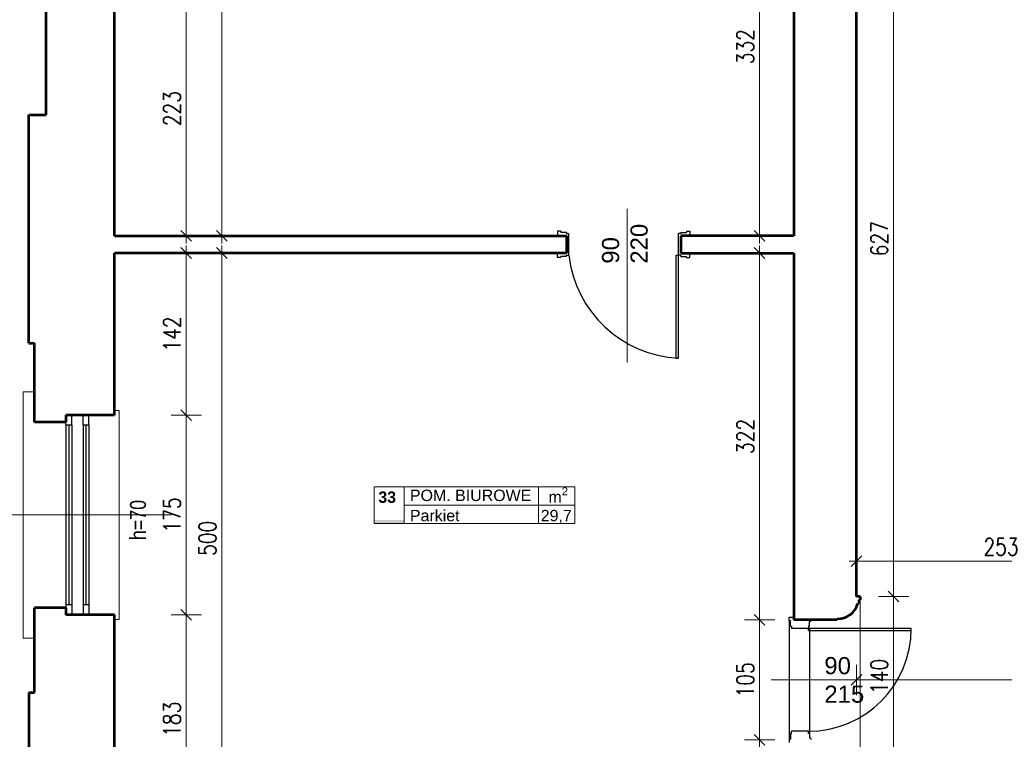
# Model space of a CAD drawing. Header units: millimetres. Extents: x 56977 to 67992, y 30187 to 42235.
# Tile 74 of 130: x 57868 to 58731, y 38817 to 39448. Entities that reach past the tile are written whole.
import ezdxf

# ---------------------------------------------------------------- set-up
doc = ezdxf.new("R2010")
doc.units = ezdxf.units.MM
doc.header["$MEASUREMENT"] = 0
doc.layers.get('0').update_dxf_attribs({"lineweight": 13})
doc.layers.get('DEFPOINTS').update_dxf_attribs({"lineweight": 13})
doc.layers.add('AI-OKNA', color=4, linetype='Continuous')
for name, color, linetype, lineweight in [('AI-OPISY', 3, 'Continuous', 13), ('AI_MURY', 40, 'Continuous', 53), ('AI_WIDOK', 8, 'Continuous', 13), ('OPISY TABELKI', 30, 'Continuous', 13), ('wymiary', 8, 'Continuous', 13)]:
    doc.layers.add(name, color=color, linetype=linetype, lineweight=lineweight)
doc.styles.add('GENERATED_STYLE_2', font='txt.shx')
doc.styles.get("Standard").update_dxf_attribs({"font": 'txt.shx'})
doc.styles.add('Style-ROMANS', font='ROMANS.shx')
doc.styles.add('WYMIAROWY-08', font='ROMANS.shx', dxfattribs={"width": 0.8})
doc.dimstyles.new('DYBY', dxfattribs={"dimscale": 100, "dimtxt": 0.15, "dimasz": 0.05, "dimexe": 0.05, "dimexo": 0.1, "dimgap": 0.05, "dimtad": 1, "dimdec": 0, "dimdsep": 46, "dimlunit": 5, "dimtxsty": 'WYMIAROWY-08', "dimblk": 'M_STRZ', "dimcen": 0.1, "dimse1": 1, "dimse2": 1, "dimclrd": 7, "dimclre": 7, "dimclrt": 1, "dimadec": 0, "dimazin": 0, "dimtfac": 1, "dimtdec": 0, "dimtmove": 2, "dimatfit": 3, "dimldrblk": 'M_STRZ', "dimfxl": 0, "dimtolj": 1, "dimarcsym": 0})

# ---------------------------------------------------------------- blocks, each defined once
blk = doc.blocks.new('M_STRZ')
for p, q in [((0, 2.66), (0, 0)), ((-1.33, 0), (1.33, 0)), ((-0.94, -0.94), (0.94, 0.94)), ((0, 0), (0, -2.66))]:
    blk.add_line(p, q)
blk = doc.blocks.new('*U80')
at = {"layer": 'DEFPOINTS', "color": 0}
for p in [(66309.54, 38869.07), (58601.54, 38743.07), (66309.54, 38743.07)]:
    blk.add_point(p, dxfattribs=at)
at = {"layer": 'wymiary', "color": 7, "lineweight": -2}
blk.add_line((58606.54, 38869.07), (66304.54, 38869.07), dxfattribs=at)
at = {"layer": 'wymiary', "color": 7, "lineweight": -2, "xscale": 5, "yscale": 5, "zscale": 5, "rotation": 180}
blk.add_blockref('M_STRZ', (58601.54, 38869.07), dxfattribs=at)
at = {"layer": 'wymiary', "color": 7, "lineweight": -2, "xscale": 5, "yscale": 5, "zscale": 5}
blk.add_blockref('M_STRZ', (66309.54, 38869.07), dxfattribs=at)
at = {"layer": 'wymiary', "color": 1, "insert": (62455.54, 38881.57), "char_height": 15, "attachment_point": 5, "style": 'WYMIAROWY-08'}
blk.add_mtext('7708', dxfattribs=at)
blk = doc.blocks.new('*D1613')
at = {"layer": 'DEFPOINTS'}
for p in [(62433.49, 38881.57), (66309.54, 38869.07), (58601.54, 38743.07), (66309.54, 38743.07)]:
    blk.add_point(p, dxfattribs=at)
at = {"layer": 'wymiary', "color": 7}
blk.add_blockref('*U80', (0, 0), dxfattribs=at)
blk = doc.blocks.new('*U235')
at = {"layer": 'DEFPOINTS', "color": 0}
for p in [(58603.54, 38942.07), (58603.54, 38802.07), (58633.86, 38802.07)]:
    blk.add_point(p, dxfattribs=at)
at = {"layer": 'wymiary', "color": 7, "lineweight": -2}
blk.add_line((58633.86, 38937.07), (58633.86, 38807.07), dxfattribs=at)
at = {"layer": 'wymiary', "color": 7, "lineweight": -2, "xscale": 5, "yscale": 5, "zscale": 5}
for p, rotation in [((58633.86, 38942.07), 90), ((58633.86, 38802.07), 270)]:
    blk.add_blockref('M_STRZ', p, dxfattribs=dict(at, rotation=rotation))
at = {"layer": 'wymiary', "color": 1, "insert": (58621.36, 38872.07), "char_height": 15, "attachment_point": 5, "rotation": 90, "style": 'WYMIAROWY-08'}
blk.add_mtext('140', dxfattribs=at)
blk = doc.blocks.new('*D1768')
at = {"layer": 'DEFPOINTS'}
for p in [(58603.54, 38942.07), (58621.36, 38887.55), (58603.54, 38802.07), (58633.86, 38802.07)]:
    blk.add_point(p, dxfattribs=at)
at = {"layer": 'wymiary', "color": 7}
blk.add_blockref('*U235', (0, 0), dxfattribs=at)
blk = doc.blocks.new('*U236')
at = {"layer": 'DEFPOINTS', "color": 0}
for p in [(58601.54, 39569.07), (58601.54, 38942.07), (58633.86, 38942.07)]:
    blk.add_point(p, dxfattribs=at)
at = {"layer": 'wymiary', "color": 7, "lineweight": -2}
blk.add_line((58633.86, 39564.07), (58633.86, 38947.07), dxfattribs=at)
at = {"layer": 'wymiary', "color": 7, "lineweight": -2, "xscale": 5, "yscale": 5, "zscale": 5}
for p, rotation in [((58633.86, 39569.07), 90), ((58633.86, 38942.07), 270)]:
    blk.add_blockref('M_STRZ', p, dxfattribs=dict(at, rotation=rotation))
at = {"layer": 'wymiary', "color": 1, "insert": (58621.36, 39255.57), "char_height": 15, "attachment_point": 5, "rotation": 90, "style": 'WYMIAROWY-08'}
blk.add_mtext('627', dxfattribs=at)
blk = doc.blocks.new('*D1769')
at = {"layer": 'DEFPOINTS'}
for p in [(58601.54, 39569.07), (58621.36, 39271.62), (58601.54, 38942.07), (58633.86, 38942.07)]:
    blk.add_point(p, dxfattribs=at)
at = {"layer": 'wymiary', "color": 7}
blk.add_blockref('*U236', (0, 0), dxfattribs=at)
blk = doc.blocks.new('*U243')
at = {"layer": 'DEFPOINTS', "color": 0}
for p in [(58854.54, 38973.16), (58601.54, 38969.89), (58854.54, 38956.81)]:
    blk.add_point(p, dxfattribs=at)
at = {"layer": 'wymiary', "color": 7, "lineweight": -2}
blk.add_line((58606.54, 38973.16), (58849.54, 38973.16), dxfattribs=at)
at = {"layer": 'wymiary', "color": 7, "lineweight": -2, "xscale": 5, "yscale": 5, "zscale": 5, "rotation": 180}
blk.add_blockref('M_STRZ', (58601.54, 38973.16), dxfattribs=at)
at = {"layer": 'wymiary', "color": 7, "lineweight": -2, "xscale": 5, "yscale": 5, "zscale": 5}
blk.add_blockref('M_STRZ', (58854.54, 38973.16), dxfattribs=at)
at = {"layer": 'wymiary', "color": 1, "insert": (58728.04, 38985.66), "char_height": 15, "attachment_point": 5, "style": 'WYMIAROWY-08'}
blk.add_mtext('253', dxfattribs=at)
blk = doc.blocks.new('*D1776')
at = {"layer": 'DEFPOINTS'}
for p in [(58854.54, 38973.16), (58601.54, 38969.89), (58711.7, 38960.66), (58854.54, 38956.81)]:
    blk.add_point(p, dxfattribs=at)
at = {"layer": 'wymiary', "color": 7}
blk.add_blockref('*U243', (0, 0), dxfattribs=at)
blk = doc.blocks.new('*U648')
at = {"layer": 'DEFPOINTS', "color": 0}
for p in [(57961.54, 39481.07), (57961.54, 39258.07), (58014.4, 39258.07)]:
    blk.add_point(p, dxfattribs=at)
at = {"layer": 'wymiary', "color": 7, "lineweight": -2}
blk.add_line((58014.4, 39476.07), (58014.4, 39263.07), dxfattribs=at)
at = {"layer": 'wymiary', "color": 7, "lineweight": -2, "xscale": 5, "yscale": 5, "zscale": 5}
for p, rotation in [((58014.4, 39481.07), 90), ((58014.4, 39258.07), 270)]:
    blk.add_blockref('M_STRZ', p, dxfattribs=dict(at, rotation=rotation))
at = {"layer": 'wymiary', "color": 1, "insert": (58001.9, 39369.57), "char_height": 15, "attachment_point": 5, "rotation": 90, "style": 'WYMIAROWY-08'}
blk.add_mtext('223', dxfattribs=at)
blk = doc.blocks.new('*D2181')
at = {"layer": 'DEFPOINTS'}
for p in [(57961.54, 39481.07), (58001.9, 39385.9), (57961.54, 39258.07), (58014.4, 39258.07)]:
    blk.add_point(p, dxfattribs=at)
at = {"layer": 'wymiary', "color": 7}
blk.add_blockref('*U648', (0, 0), dxfattribs=at)
blk = doc.blocks.new('*U649')
at = {"layer": 'DEFPOINTS', "color": 0}
for p in [(57961.54, 39243.07), (57961.54, 39101.07), (58014.4, 39101.07)]:
    blk.add_point(p, dxfattribs=at)
at = {"layer": 'wymiary', "color": 7, "lineweight": -2}
blk.add_line((58014.4, 39238.07), (58014.4, 39106.07), dxfattribs=at)
at = {"layer": 'wymiary', "color": 7, "lineweight": -2, "xscale": 5, "yscale": 5, "zscale": 5}
for p, rotation in [((58014.4, 39243.07), 90), ((58014.4, 39101.07), 270)]:
    blk.add_blockref('M_STRZ', p, dxfattribs=dict(at, rotation=rotation))
at = {"layer": 'wymiary', "color": 1, "insert": (58001.9, 39172.07), "char_height": 15, "attachment_point": 5, "rotation": 90, "style": 'WYMIAROWY-08'}
blk.add_mtext('142', dxfattribs=at)
blk = doc.blocks.new('*D2182')
at = {"layer": 'DEFPOINTS'}
for p in [(57961.54, 39243.07), (58001.9, 39187.55), (57961.54, 39101.07), (58014.4, 39101.07)]:
    blk.add_point(p, dxfattribs=at)
at = {"layer": 'wymiary', "color": 7}
blk.add_blockref('*U649', (0, 0), dxfattribs=at)
blk = doc.blocks.new('*U650')
at = {"layer": 'DEFPOINTS', "color": 0}
for p in [(57961.54, 39101.07), (57961.54, 38926.07), (58014.4, 38926.07)]:
    blk.add_point(p, dxfattribs=at)
at = {"layer": 'wymiary', "color": 7, "lineweight": -2}
blk.add_line((58014.4, 39096.07), (58014.4, 38931.07), dxfattribs=at)
at = {"layer": 'wymiary', "color": 7, "lineweight": -2, "xscale": 5, "yscale": 5, "zscale": 5}
for p, rotation in [((58014.4, 39101.07), 90), ((58014.4, 38926.07), 270)]:
    blk.add_blockref('M_STRZ', p, dxfattribs=dict(at, rotation=rotation))
at = {"layer": 'wymiary', "color": 1, "insert": (58001.9, 39013.57), "char_height": 15, "attachment_point": 5, "rotation": 90, "style": 'WYMIAROWY-08'}
blk.add_mtext('175', dxfattribs=at)
blk = doc.blocks.new('*D2183')
at = {"layer": 'DEFPOINTS'}
for p in [(57961.54, 39101.07), (58001.9, 39029.05), (57961.54, 38926.07), (58014.4, 38926.07)]:
    blk.add_point(p, dxfattribs=at)
at = {"layer": 'wymiary', "color": 7}
blk.add_blockref('*U650', (0, 0), dxfattribs=at)
blk = doc.blocks.new('*U651')
at = {"layer": 'DEFPOINTS', "color": 0}
for p in [(57961.54, 38926.07), (57961.54, 38743.07), (58014.4, 38743.07)]:
    blk.add_point(p, dxfattribs=at)
at = {"layer": 'wymiary', "color": 7, "lineweight": -2}
blk.add_line((58014.4, 38921.07), (58014.4, 38748.07), dxfattribs=at)
at = {"layer": 'wymiary', "color": 7, "lineweight": -2, "xscale": 5, "yscale": 5, "zscale": 5}
for p, rotation in [((58014.4, 38926.07), 90), ((58014.4, 38743.07), 270)]:
    blk.add_blockref('M_STRZ', p, dxfattribs=dict(at, rotation=rotation))
at = {"layer": 'wymiary', "color": 1, "insert": (58001.9, 38834.57), "char_height": 15, "attachment_point": 5, "rotation": 90, "style": 'WYMIAROWY-08'}
blk.add_mtext('183', dxfattribs=at)
blk = doc.blocks.new('*D2184')
at = {"layer": 'DEFPOINTS'}
for p in [(57961.54, 38926.07), (58001.9, 38850.05), (57961.54, 38743.07), (58014.4, 38743.07)]:
    blk.add_point(p, dxfattribs=at)
at = {"layer": 'wymiary', "color": 7}
blk.add_blockref('*U651', (0, 0), dxfattribs=at)
blk = doc.blocks.new('*U656')
at = {"layer": 'DEFPOINTS', "color": 0}
for p in [(57961.54, 39754.57), (57961.54, 39258.07), (58045.49, 39258.07)]:
    blk.add_point(p, dxfattribs=at)
at = {"layer": 'wymiary', "color": 7, "lineweight": -2}
blk.add_line((58045.49, 39749.57), (58045.49, 39263.07), dxfattribs=at)
at = {"layer": 'wymiary', "color": 7, "lineweight": -2, "xscale": 5, "yscale": 5, "zscale": 5}
for p, rotation in [((58045.49, 39754.57), 90), ((58045.49, 39258.07), 270)]:
    blk.add_blockref('M_STRZ', p, dxfattribs=dict(at, rotation=rotation))
at = {"layer": 'wymiary', "color": 1, "insert": (58032.99, 39506.32), "char_height": 15, "attachment_point": 5, "rotation": 90, "style": 'WYMIAROWY-08'}
blk.add_mtext('497', dxfattribs=at)
blk = doc.blocks.new('*D2189')
at = {"layer": 'DEFPOINTS'}
for p in [(57961.54, 39754.57), (58032.99, 39522.65), (57961.54, 39258.07), (58045.49, 39258.07)]:
    blk.add_point(p, dxfattribs=at)
at = {"layer": 'wymiary', "color": 7}
blk.add_blockref('*U656', (0, 0), dxfattribs=at)
blk = doc.blocks.new('*U657')
at = {"layer": 'DEFPOINTS', "color": 0}
for p in [(57961.54, 39243.07), (57961.54, 38743.07), (58045.49, 38743.07)]:
    blk.add_point(p, dxfattribs=at)
at = {"layer": 'wymiary', "color": 7, "lineweight": -2}
blk.add_line((58045.49, 39238.07), (58045.49, 38748.07), dxfattribs=at)
at = {"layer": 'wymiary', "color": 7, "lineweight": -2, "xscale": 5, "yscale": 5, "zscale": 5}
for p, rotation in [((58045.49, 39243.07), 90), ((58045.49, 38743.07), 270)]:
    blk.add_blockref('M_STRZ', p, dxfattribs=dict(at, rotation=rotation))
at = {"layer": 'wymiary', "color": 1, "insert": (58032.99, 38993.07), "char_height": 15, "attachment_point": 5, "rotation": 90, "style": 'WYMIAROWY-08'}
blk.add_mtext('500', dxfattribs=at)
blk = doc.blocks.new('*D2190')
at = {"layer": 'DEFPOINTS'}
for p in [(57961.54, 39243.07), (58032.99, 39009.4), (57961.54, 38743.07), (58045.49, 38743.07)]:
    blk.add_point(p, dxfattribs=at)
at = {"layer": 'wymiary', "color": 7}
blk.add_blockref('*U657', (0, 0), dxfattribs=at)
blk = doc.blocks.new('*U1140')
at = {"layer": 'DEFPOINTS', "color": 0}
for p in [(58541.54, 39589.57), (58516.5, 39258.07), (58541.54, 39258.07)]:
    blk.add_point(p, dxfattribs=at)
at = {"layer": 'wymiary', "color": 7, "lineweight": -2}
blk.add_line((58516.5, 39584.57), (58516.5, 39263.07), dxfattribs=at)
at = {"layer": 'wymiary', "color": 7, "lineweight": -2, "xscale": 5, "yscale": 5, "zscale": 5}
for p, rotation in [((58516.5, 39589.57), 90), ((58516.5, 39258.07), 270)]:
    blk.add_blockref('M_STRZ', p, dxfattribs=dict(at, rotation=rotation))
at = {"layer": 'wymiary', "color": 1, "insert": (58504, 39423.82), "char_height": 15, "attachment_point": 5, "rotation": 90, "style": 'WYMIAROWY-08'}
blk.add_mtext('332', dxfattribs=at)
blk = doc.blocks.new('*D2673')
at = {"layer": 'DEFPOINTS'}
for p in [(58541.54, 39589.57), (58529, 39440.15), (58516.5, 39258.07), (58541.54, 39258.07)]:
    blk.add_point(p, dxfattribs=at)
at = {"layer": 'wymiary', "color": 7}
blk.add_blockref('*U1140', (0, 0), dxfattribs=at)
blk = doc.blocks.new('*U1141')
at = {"layer": 'DEFPOINTS', "color": 0}
for p in [(58541.54, 39243.07), (58516.5, 38921.57), (58541.54, 38921.57)]:
    blk.add_point(p, dxfattribs=at)
at = {"layer": 'wymiary', "color": 7, "lineweight": -2}
blk.add_line((58516.5, 39238.07), (58516.5, 38926.57), dxfattribs=at)
at = {"layer": 'wymiary', "color": 7, "lineweight": -2, "xscale": 5, "yscale": 5, "zscale": 5}
for p, rotation in [((58516.5, 39243.07), 90), ((58516.5, 38921.57), 270)]:
    blk.add_blockref('M_STRZ', p, dxfattribs=dict(at, rotation=rotation))
at = {"layer": 'wymiary', "color": 1, "insert": (58504, 39082.32), "char_height": 15, "attachment_point": 5, "rotation": 90, "style": 'WYMIAROWY-08'}
blk.add_mtext('322', dxfattribs=at)
blk = doc.blocks.new('*D2674')
at = {"layer": 'DEFPOINTS'}
for p in [(58541.54, 39243.07), (58529, 39098.65), (58516.5, 38921.57), (58541.54, 38921.57)]:
    blk.add_point(p, dxfattribs=at)
at = {"layer": 'wymiary', "color": 7}
blk.add_blockref('*U1141', (0, 0), dxfattribs=at)
blk = doc.blocks.new('*U1142')
at = {"layer": 'DEFPOINTS', "color": 0}
for p in [(58541.54, 38921.57), (58516.5, 38816.57), (58541.54, 38816.57)]:
    blk.add_point(p, dxfattribs=at)
at = {"layer": 'wymiary', "color": 7, "lineweight": -2}
blk.add_line((58516.5, 38916.57), (58516.5, 38821.57), dxfattribs=at)
at = {"layer": 'wymiary', "color": 7, "lineweight": -2, "xscale": 5, "yscale": 5, "zscale": 5}
for p, rotation in [((58516.5, 38921.57), 90), ((58516.5, 38816.57), 270)]:
    blk.add_blockref('M_STRZ', p, dxfattribs=dict(at, rotation=rotation))
at = {"layer": 'wymiary', "color": 1, "insert": (58504, 38869.07), "char_height": 15, "attachment_point": 5, "rotation": 90, "style": 'WYMIAROWY-08'}
blk.add_mtext('105', dxfattribs=at)
blk = doc.blocks.new('*D2675')
at = {"layer": 'DEFPOINTS'}
for p in [(58541.54, 38921.57), (58529, 38884.55), (58516.5, 38816.57), (58541.54, 38816.57)]:
    blk.add_point(p, dxfattribs=at)
at = {"layer": 'wymiary', "color": 7}
blk.add_blockref('*U1142', (0, 0), dxfattribs=at)
blk = doc.blocks.new('*U1143')
at = {"layer": 'DEFPOINTS', "color": 0}
for p in [(58541.54, 38816.57), (58516.5, 38743.09), (58541.47, 38743.07)]:
    blk.add_point(p, dxfattribs=at)
at = {"layer": 'wymiary', "color": 7, "lineweight": -2}
blk.add_line((58516.56, 38811.59), (58516.5, 38748.09), dxfattribs=at)
at = {"layer": 'wymiary', "color": 7, "lineweight": -2, "xscale": 5, "yscale": 5, "zscale": 5}
for p, rotation in [((58516.56, 38816.59), 89.95156667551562), ((58516.5, 38743.09), 269.9515666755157)]:
    blk.add_blockref('M_STRZ', p, dxfattribs=dict(at, rotation=rotation))
at = {"layer": 'wymiary', "color": 1, "insert": (58504.03, 38779.85), "char_height": 15, "attachment_point": 5, "rotation": 89.95157, "style": 'WYMIAROWY-08'}
blk.add_mtext('74', dxfattribs=at)
blk = doc.blocks.new('*D2676')
at = {"layer": 'DEFPOINTS'}
for p in [(58541.54, 38816.57), (58529.04, 38790.45), (58516.5, 38743.09), (58541.47, 38743.07)]:
    blk.add_point(p, dxfattribs=at)
at = {"layer": 'wymiary', "color": 7}
blk.add_blockref('*U1143', (0, 0), dxfattribs=at)

msp = doc.modelspace()

# ---------------------------------------------------------------- hatches: boundary and pattern name
at = {"layer": 'OPISY TABELKI', "extrusion": (0, 0, -1)}
msp.add_hatch(color=256, dxfattribs=at).paths.add_polyline_path([(-58205.27, 39006.04), (-58205.27, 39008.99), (-58178.92, 39008.99), (-58178.92, 39006.04)], flags=16)

# ---------------------------------------------------------------- linework, layer by layer
at = {"layer": 'AI-OKNA'}
for p, q in [((58339.54, 39262.07), (58339.54, 39258.07)), ((58342.54, 39262.07), (58339.54, 39262.07)), ((58342.54, 39262.07), (58342.54, 39261.07)), ((58347.54, 39261.07), (58342.54, 39261.07)), ((58347.54, 39261.07), (58347.54, 39260.07)), ((58347.54, 39260.07), (58349.54, 39260.07)), ((58347.54, 39258.07), (58347.54, 39243.07)), ((58347.54, 39258.07), (58347.54, 39243.07)), ((58349.54, 39241.07), (58349.54, 39260.07)), ((58447.54, 39260.07), (58445.54, 39260.07)), ((58445.54, 39241.07), (58445.54, 39260.07)), ((58447.54, 39261.07), (58447.54, 39260.07)), ((58447.54, 39261.07), (58452.54, 39261.07)), ((58447.54, 39258.07), (58447.54, 39243.07)), ((58452.54, 39262.07), (58452.54, 39261.07)), ((58452.54, 39262.07), (58455.54, 39262.07)), ((58455.54, 39262.07), (58455.54, 39258.07)), ((58339.54, 39239.07), (58339.54, 39243.07)), ((58347.54, 39240.07), (58342.54, 39240.07)), ((58342.54, 39239.07), (58342.54, 39240.07)), ((58347.54, 39241.07), (58349.54, 39241.07)), ((58347.54, 39240.07), (58347.54, 39241.07)), ((58443.54, 39241.07), (58445.54, 39241.07)), ((58443.54, 39151.07), (58443.54, 39241.07)), ((58447.54, 39241.07), (58445.54, 39241.07)), ((58445.54, 39151.07), (58445.54, 39241.07)), ((58447.54, 39240.07), (58447.54, 39241.07)), ((58447.54, 39240.07), (58452.54, 39240.07)), ((58452.54, 39239.07), (58452.54, 39240.07)), ((58455.54, 39239.07), (58455.54, 39243.07)), ((58342.54, 39239.07), (58339.54, 39239.07)), ((58452.54, 39239.07), (58455.54, 39239.07)), ((58443.54, 39151.07), (58445.54, 39151.07)), ((57909.04, 39092.32), (57909.04, 39094.82)), ((57914.04, 39092.32), (57914.04, 39101.07)), ((57924.04, 39092.32), (57924.04, 39101.07)), ((57929.04, 39092.32), (57929.04, 39101.07)), ((57914.04, 39092.32), (57909.04, 39092.32)), ((57909.04, 39092.32), (57909.04, 38934.82)), ((57911.54, 39092.32), (57911.54, 38934.82)), ((57914.04, 39092.32), (57914.04, 38934.82)), ((57929.04, 39092.32), (57924.04, 39092.32)), ((57924.04, 39092.32), (57924.04, 38934.82)), ((57926.54, 39092.32), (57926.54, 38934.82)), ((57929.04, 39092.32), (57929.04, 38934.82)), ((57914.04, 38934.82), (57909.04, 38934.82)), ((57909.04, 38934.82), (57909.04, 38932.32)), ((57914.04, 38934.82), (57914.04, 38926.07)), ((57924.04, 38934.82), (57924.04, 38926.07)), ((57929.04, 38934.82), (57924.04, 38934.82)), ((57929.04, 38934.82), (57929.04, 38926.07)), ((58542.54, 38924.07), (58546.54, 38924.07)), ((58542.54, 38921.07), (58542.54, 38924.07)), ((58542.54, 38921.07), (58542.54, 38817.07)), ((58542.54, 38921.07), (58543.54, 38921.07)), ((58543.54, 38916.07), (58543.54, 38921.07)), ((58543.54, 38916.07), (58544.54, 38916.07)), ((58544.54, 38916.07), (58544.54, 38914.07)), ((58559.38, 38914.07), (58544.54, 38914.07)), ((58559.38, 38916.07), (58559.38, 38914.07)), ((58560.38, 38916.07), (58559.38, 38916.07)), ((58559.38, 38912.07), (58559.38, 38914.07)), ((58649.38, 38914.07), (58559.38, 38914.07)), ((58649.38, 38912.07), (58559.38, 38912.07)), ((58560.38, 38916.07), (58560.38, 38920.07)), ((58560.38, 38913.57), (58560.38, 38822.07)), ((58542.54, 38817.07), (58543.54, 38817.07)), ((58542.54, 38817.07), (58542.54, 38814.07)), ((58543.54, 38822.07), (58544.54, 38822.07)), ((58543.54, 38822.07), (58543.54, 38817.07)), ((58559.38, 38824.07), (58544.54, 38824.07)), ((58544.54, 38822.07), (58544.54, 38824.07)), ((58559.38, 38822.07), (58559.38, 38824.07)), ((58560.38, 38822.07), (58559.38, 38822.07)), ((58560.38, 38822.07), (58560.38, 38818.07))]:
    msp.add_line(p, q, dxfattribs=at)
for centre, radius, start, end in [((58450.14, 39252.18), 101.21, 186.30069, 267.39453), ((58560.38, 38921.57), 1.5, 270, 0), ((58559.38, 38914.07), 90, 270, 0), ((58560.38, 38816.57), 1.5, 0, 90)]:
    msp.add_arc(centre, radius, start, end, dxfattribs=at)
at = {"layer": 'AI-OPISY'}
for p, q in [((58400.54, 39281.88), (58400.54, 39146.99)), ((57816.49, 39013.57), (58001.58, 39013.57)), ((58616.71, 38869.07), (58526.71, 38869.07))]:
    msp.add_line(p, q, dxfattribs=at)
at = {"layer": 'AI_MURY'}
for p, q in [((58546.54, 39589.57), (58546.54, 39258.07)), ((58601.54, 38942.07), (58601.54, 39569.07)), ((57891.54, 39364.07), (57891.54, 39487.32)), ((57951.54, 39258.07), (57951.54, 39481.07)), ((57876.54, 39364.07), (57891.54, 39364.07)), ((57876.54, 39164.07), (57876.54, 39364.07)), ((57951.54, 39258.07), (58347.54, 39258.07)), ((58347.54, 39258.07), (58347.54, 39243.07)), ((58347.54, 39258.07), (58347.54, 39243.07)), ((58347.54, 39258.07), (58347.54, 39243.07)), ((58546.54, 39258.07), (58447.54, 39258.07)), ((58447.54, 39258.07), (58447.54, 39243.07)), ((58447.54, 39258.07), (58447.54, 39243.07)), ((58447.54, 39258.07), (58447.54, 39243.07)), ((58347.54, 39243.07), (57951.54, 39243.07)), ((57951.54, 39101.07), (57951.54, 39243.07)), ((58447.54, 39243.07), (58546.54, 39243.07)), ((58546.54, 39243.07), (58546.54, 38921.57)), ((57876.54, 39164.07), (57881.54, 39164.07)), ((57881.54, 39094.82), (57881.54, 39164.07)), ((57909.04, 39094.82), (57881.54, 39094.82)), ((57951.54, 39101.07), (57909.04, 39101.07)), ((57909.04, 39101.07), (57909.04, 39094.82)), ((58604.54, 38942.07), (58601.54, 38942.07)), ((58603.54, 38939.07), (58603.54, 38936.07)), ((58603.54, 38939.07), (58604.54, 38939.07)), ((58604.54, 38942.07), (58604.54, 38939.07)), ((57881.54, 38858.07), (57881.54, 38932.32)), ((57909.04, 38932.32), (57881.54, 38932.32)), ((57909.04, 38932.32), (57909.04, 38926.07)), ((58602.54, 38936.07), (58603.54, 38936.07)), ((57951.54, 38926.07), (57909.04, 38926.07)), ((57951.54, 38743.07), (57951.54, 38926.07)), ((58584.54, 38921.57), (58546.54, 38921.57)), ((58584.54, 38921.57), (58584.54, 38922.57)), ((57876.54, 38858.07), (57876.54, 38658.07)), ((57876.54, 38858.07), (57881.54, 38858.07))]:
    msp.add_line(p, q, dxfattribs=at)
msp.add_arc((58585.08, 38940.56), 18, 268.27392, 345.55996, dxfattribs=at)
at = {"layer": 'AI_WIDOK', "color": 251, "linetype": 'Continuous'}
for p, q in [((57871.54, 39121.46), (57871.54, 38905.68)), ((57871.54, 39121.46), (57881.54, 39121.46)), ((57951.54, 39105.07), (57955.54, 39105.07)), ((57955.54, 39105.07), (57955.54, 38922.07)), ((58604.54, 38799.07), (58604.54, 38939.07)), ((57951.54, 38922.07), (57955.54, 38922.07)), ((57871.54, 38905.68), (57881.54, 38905.68))]:
    msp.add_line(p, q, dxfattribs=at)
at = {"layer": 'OPISY TABELKI'}
for p, q in [((58178.92, 39038.29), (58354.61, 39038.29)), ((58178.92, 39038.29), (58178.92, 39006.04)), ((58205.27, 39038.29), (58205.27, 39006.04)), ((58322.83, 39038.29), (58322.83, 39006.04)), ((58354.61, 39038.29), (58354.61, 39006.04)), ((58205.27, 39022.16), (58354.61, 39022.16)), ((58178.92, 39006.04), (58354.61, 39006.04))]:
    msp.add_line(p, q, dxfattribs=at)

# ---------------------------------------------------------------- texts
at = {"layer": 'AI-OPISY', "insert": (58378.5, 39233.71), "char_height": 15, "width": 45.2902, "attachment_point": 1, "rotation": 90}
msp.add_mtext('\\fArial|b0|i0|c238|p39;90\\P220', dxfattribs=at)
at = {"layer": 'AI-OPISY', "insert": (57979.28, 38991.5), "char_height": 14, "attachment_point": 7, "rotation": 90, "line_spacing_factor": 0.722892, "style": 'WYMIAROWY-08'}
msp.add_mtext('\\fArial|b0|i0|c238|p39;h=70', dxfattribs=at)
at = {"layer": 'AI-OPISY', "insert": (58573.26, 38889.06), "char_height": 15, "width": 45.2902, "attachment_point": 1}
msp.add_mtext('\\fArial|b0|i0|c238|p39;90\\P215', dxfattribs=at)
at = {"layer": 'OPISY TABELKI', "color": 7, "char_height": 10, "width": 168.6591, "attachment_point": 1, "style": 'GENERATED_STYLE_2'}
for s, insert in [('\\fArial|b1|i0|c238|p39;33', (58182.61, 39034.13)), ('\\fArial|b0|i0|c238|p39;POM. BIUROWE       ', (58210.3, 39035.73)), ('\\A1;\\fArial|b0|i0|c238|p39;m\\H7.000000;\\S2^  ;', (58331.62, 39037.76)), ('\\fArial|b0|i0|c238|p39;Parkiet          ', (58210.3, 39018)), ('\\fArial|b0|i0|c238|p39;29,7            ', (58324.86, 39018))]:
    msp.add_mtext(s, dxfattribs=dict(at, insert=insert))

# ---------------------------------------------------------------- dimensions: what is measured, and where the dimension line sits
at = {"layer": 'wymiary', "color": 7}
for base, p1, p2, angle, picture, middle in [((58045.4912275, 39258.06829895), (57961.53528189, 39754.56829895), (57961.53528189, 39258.06829895), 270, '*D2189', (58032.9912275, 39522.65401323)), ((58516.50002024, 39258.06829895), (58541.53528189, 39589.56829895), (58541.53528189, 39258.06829895), 270, '*D2673', (58529.00002024, 39440.15401323)), ((58633.86, 38942.07), (58601.54, 39569.07), (58601.54, 38942.07), 270, '*D1769', (58621.36, 39271.62)), ((58014.4, 39258.07), (57961.54, 39481.07), (57961.54, 39258.07), 270, '*D2181', (58001.9, 39385.9)), ((58014.4, 39101.07), (57961.54, 39243.07), (57961.54, 39101.07), 270, '*D2182', (58001.9, 39187.55)), ((58045.49, 38743.07), (57961.54, 39243.07), (57961.54, 38743.07), 270, '*D2190', (58032.99, 39009.4)), ((58516.50002024, 38921.56829895), (58541.53528189, 39243.06829895), (58541.53528189, 38921.56829895), 270, '*D2674', (58529.00002024, 39098.65401323)), ((58014.4, 38926.07), (57961.54, 39101.07), (57961.54, 38926.07), 270, '*D2183', (58001.9, 39029.05)), ((58633.86, 38802.07), (58603.54, 38942.07), (58603.54, 38802.07), 270, '*D1768', (58621.36, 38887.55)), ((58014.4, 38743.07), (57961.54, 38926.07), (57961.54, 38743.07), 270, '*D2184', (58001.9, 38850.05)), ((58516.5, 38816.57), (58541.54, 38921.57), (58541.54, 38816.57), 270, '*D2675', (58529, 38884.55)), ((58516.5, 38743.09), (58541.54, 38816.57), (58541.47, 38743.07), 269.95157, '*D2676', (58529.04, 38790.45))]:
    dim = msp.add_linear_dim(base=base, p1=p1, p2=p2, angle=angle, dimstyle='DYBY', override={"dimtad": 0, "dimtxsty": 'Style-ROMANS', "dimcen": 0.001, "dimclrd": 0, "dimclre": 0}, dxfattribs=at)
    dim.commit()
    dim.dimension.update_dxf_attribs({"geometry": picture, "text_midpoint": middle, "dimtype": 128})
for base, p1, p2, picture, middle in [((58854.54, 38973.16), (58601.54, 38969.89), (58854.54, 38956.81), '*D1776', (58711.7, 38960.66)), ((66309.54, 38869.07), (58601.54, 38743.07), (66309.54, 38743.07), '*D1613', (62433.49, 38881.57))]:
    dim = msp.add_linear_dim(base=base, p1=p1, p2=p2, dimstyle='DYBY', override={"dimtad": 0, "dimtxsty": 'Style-ROMANS', "dimcen": 0.001, "dimclrd": 0, "dimclre": 0}, dxfattribs=at)
    dim.commit()
    dim.dimension.update_dxf_attribs({"geometry": picture, "text_midpoint": middle, "dimtype": 128})

doc.saveas('drawing.dxf')
